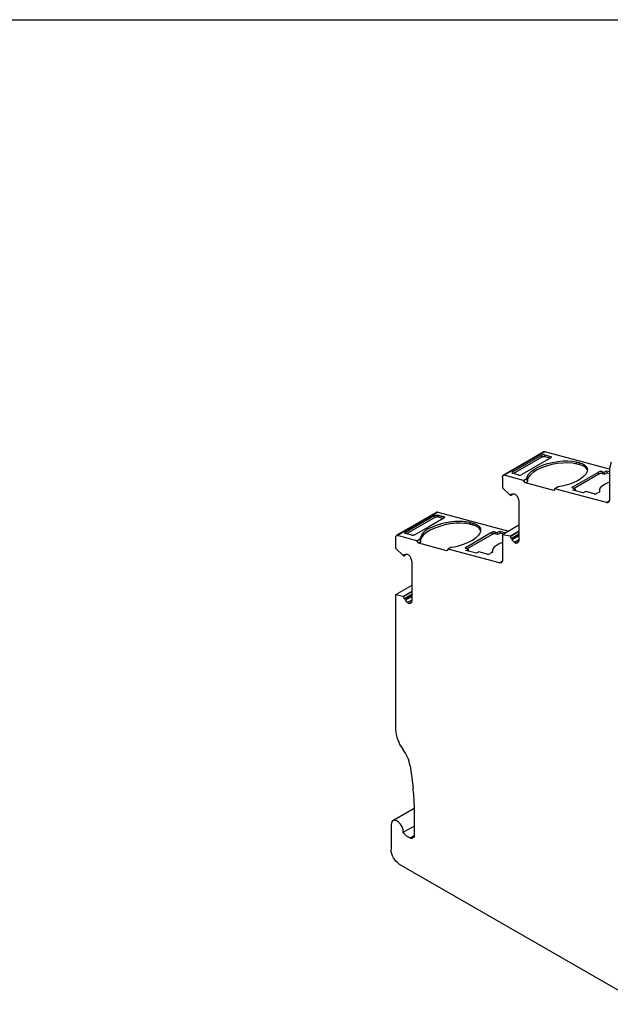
# Model space of a CAD drawing. Header units: millimetres. Extents: x 13 to 546, y 13 to 419.
# Tile 6 of 9: x 398 to 450, y 333 to 419. Entities that reach past the tile are written whole.
import ezdxf

# ---------------------------------------------------------------- set-up
doc = ezdxf.new("R2010")
doc.units = ezdxf.units.MM
doc.header["$LTSCALE"] = 2
doc.linetypes.add('SLD-Solid', pattern=[0])
doc.layers.add('TEXT', color=140, linetype='SLD-Solid', lineweight=25)

msp = doc.modelspace()

# ---------------------------------------------------------------- linework, layer by layer
for p, q in [((443.922, 381.417), (440.387, 379.376)), ((444.018, 381.425), (440.482, 379.384)), ((441.192, 379.673), (443.701, 381.121)), ((443.75, 380.95), (443.701, 381.121)), ((443.98, 381.167), (444.532, 381.019)), ((443.98, 381.167), (444.029, 380.995)), ((449.637, 379.92), (444.018, 381.425)), ((444.136, 381.394), (444.142, 381.397)), ((443.75, 380.95), (441.287, 379.527)), ((444.526, 380.9), (442.017, 379.452)), ((444.481, 380.874), (444.029, 380.995)), ((444.559, 380.923), (444.532, 381.019)), ((446.756, 380.542), (447.03, 380.469)), ((446.793, 380.363), (446.756, 380.542)), ((447.066, 380.29), (446.793, 380.363)), ((447.066, 380.29), (447.03, 380.469)), ((449.79, 380.515), (449.643, 379.968)), ((441.739, 379.406), (441.187, 379.554)), ((441.208, 379.548), (441.192, 379.673)), ((446.461, 378.38), (448.689, 379.666)), ((448.725, 379.487), (446.556, 378.235)), ((448.725, 379.487), (448.689, 379.666)), ((448.967, 379.711), (449.175, 379.655)), ((448.967, 379.711), (449.003, 379.532)), ((449.003, 379.532), (449.212, 379.477)), ((449.175, 379.655), (449.387, 379.778)), ((449.212, 379.477), (449.175, 379.655)), ((449.424, 379.599), (449.212, 379.477)), ((449.387, 379.778), (449.636, 379.711)), ((449.387, 379.778), (449.424, 379.599)), ((449.424, 379.599), (449.636, 379.542)), ((449.636, 379.909), (449.636, 377.246)), ((440.325, 379.238), (440.325, 378.287)), ((442.168, 378.933), (440.482, 379.384)), ((442.168, 378.933), (442.447, 379.093)), ((442.341, 378.717), (442.168, 378.933)), ((442.493, 378.805), (442.341, 378.717)), ((444.8, 378.059), (442.341, 378.717)), ((440.325, 378.287), (440.993, 377.635)), ((441.036, 377.611), (441.189, 377.699)), ((441.142, 377.713), (441.09, 377.743)), ((441.273, 377.772), (441.18, 377.718)), ((441.495, 377.673), (441.37, 377.745)), ((444.9, 378.201), (444.8, 378.059)), ((445.179, 378.362), (444.9, 378.201)), ((449.374, 377.002), (444.9, 378.201)), ((446.453, 378.084), (446.665, 378.206)), ((447.368, 377.838), (446.453, 378.084)), ((446.665, 378.206), (446.456, 378.262)), ((446.487, 378.254), (446.461, 378.38)), ((446.665, 378.206), (446.701, 378.027)), ((446.701, 378.027), (446.689, 378.02)), ((447.581, 377.961), (447.368, 377.838)), ((448.3, 377.768), (447.581, 377.961)), ((448.72, 377.895), (448.579, 377.813)), ((448.769, 378.009), (448.779, 377.958)), ((448.78, 377.967), (448.778, 377.976)), ((440.993, 377.635), (441.036, 377.611)), ((441.739, 377.144), (441.739, 373.715)), ((449.374, 377.002), (449.62, 377.145)), ((434.613, 376.161), (431.077, 374.12)), ((434.708, 376.169), (431.172, 374.128)), ((434.708, 376.169), (440.871, 374.518)), ((434.826, 376.138), (434.832, 376.141)), ((431.882, 374.417), (434.391, 375.866)), ((434.44, 375.694), (431.976, 374.271)), ((435.217, 375.644), (433.916, 374.893)), ((434.393, 375.857), (434.391, 375.866)), ((434.393, 375.857), (434.44, 375.694)), ((434.67, 375.911), (435.222, 375.763)), ((434.672, 375.902), (434.67, 375.911)), ((434.672, 375.902), (434.719, 375.739)), ((435.224, 375.754), (434.672, 375.902)), ((435.171, 375.618), (434.719, 375.739)), ((435.224, 375.754), (435.222, 375.763)), ((435.249, 375.669), (435.224, 375.754)), ((437.446, 375.286), (437.72, 375.213)), ((437.446, 375.286), (437.483, 375.108)), ((437.72, 375.213), (437.756, 375.034)), ((432.428, 374.15), (431.876, 374.298)), ((431.883, 374.408), (431.882, 374.417)), ((431.883, 374.408), (431.898, 374.292)), ((433.915, 374.893), (432.707, 374.196)), ((433.916, 374.893), (433.915, 374.893)), ((437.151, 373.124), (439.379, 374.41)), ((437.756, 375.034), (437.483, 375.108)), ((439.38, 374.401), (439.379, 374.41)), ((439.38, 374.401), (439.415, 374.231)), ((439.657, 374.455), (439.865, 374.4)), ((439.657, 374.455), (439.658, 374.446)), ((439.658, 374.446), (439.693, 374.276)), ((439.902, 374.221), (439.693, 374.276)), ((439.865, 374.4), (440.077, 374.522)), ((439.902, 374.221), (439.865, 374.4)), ((440.114, 374.343), (439.902, 374.221)), ((440.077, 374.522), (440.623, 374.376)), ((440.077, 374.522), (440.114, 374.343)), ((440.423, 374.26), (440.114, 374.343)), ((441.739, 375.02), (440.326, 374.204)), ((441.739, 374.515), (440.993, 374.084)), ((441.739, 374.465), (441.036, 374.06)), ((431.015, 373.983), (431.015, 373.031)), ((432.858, 373.677), (431.172, 374.128)), ((432.858, 373.677), (433.137, 373.837)), ((433.031, 373.461), (432.858, 373.677)), ((433.183, 373.549), (433.031, 373.461)), ((435.49, 372.803), (433.031, 373.461)), ((439.415, 374.231), (437.246, 372.979)), ((440.326, 374.204), (440.326, 371.99)), ((440.993, 374.084), (440.326, 374.204)), ((441.036, 374.06), (440.993, 374.084)), ((441.739, 374.239), (441.09, 373.865)), ((441.09, 373.865), (441.142, 373.835)), ((441.142, 373.835), (441.739, 374.18)), ((441.18, 373.786), (441.739, 374.109)), ((441.739, 373.753), (441.37, 373.54)), ((441.37, 373.54), (441.495, 373.468)), ((441.495, 373.468), (441.722, 373.598)), ((431.015, 373.031), (431.683, 372.379)), ((435.59, 372.945), (435.49, 372.803)), ((435.869, 373.106), (435.59, 372.945)), ((440.064, 371.747), (435.59, 372.945)), ((437.143, 372.828), (437.355, 372.95)), ((438.058, 372.583), (437.143, 372.828)), ((437.355, 372.95), (437.146, 373.006)), ((437.153, 373.115), (437.151, 373.124)), ((437.177, 372.998), (437.153, 373.115)), ((437.391, 372.772), (437.355, 372.95)), ((437.391, 372.772), (437.379, 372.765)), ((438.271, 372.705), (438.058, 372.583)), ((438.991, 372.512), (438.271, 372.705)), ((439.41, 372.639), (439.269, 372.557)), ((439.459, 372.753), (439.461, 372.744)), ((439.461, 372.744), (439.47, 372.702)), ((439.47, 372.711), (439.461, 372.744)), ((439.47, 372.711), (439.468, 372.72)), ((431.683, 372.379), (431.726, 372.355)), ((431.726, 372.355), (431.879, 372.443)), ((431.832, 372.457), (431.78, 372.487)), ((431.963, 372.516), (431.87, 372.462)), ((432.185, 372.417), (432.06, 372.489)), ((432.429, 371.888), (432.429, 368.459)), ((440.064, 371.747), (440.31, 371.889)), ((432.429, 369.764), (431.016, 368.948)), ((432.429, 369.259), (431.683, 368.828)), ((432.429, 369.21), (431.726, 368.804)), ((431.016, 368.948), (431.016, 357.237)), ((431.683, 368.828), (431.016, 368.948)), ((431.726, 368.804), (431.683, 368.828)), ((432.429, 368.984), (431.78, 368.609)), ((431.78, 368.609), (431.832, 368.579)), ((431.832, 368.579), (432.429, 368.924)), ((431.87, 368.53), (432.429, 368.853)), ((432.429, 368.497), (432.06, 368.284)), ((432.06, 368.284), (432.185, 368.212)), ((432.185, 368.212), (432.412, 368.343)), ((432.274, 354.051), (432.538, 352.098)), ((432.636, 350.335), (430.784, 349.266)), ((432.636, 350.681), (432.636, 347.839)), ((430.629, 348.923), (430.629, 346.718)), ((431.687, 348.257), (432.636, 348.805)), ((432.636, 347.938), (432.33, 347.761)), ((432.574, 347.805), (432.636, 347.839)), ((431.336, 345.493), (452.521, 333.263))]:
    msp.add_line(p, q)
at = {"flags": 128}
for points in [[(442.447, 379.093), (442.495, 379.292), (442.624, 379.498), (442.829, 379.704), (443.104, 379.903), (443.44, 380.089), (443.825, 380.256), (444.247, 380.398), (444.693, 380.51), (445.147, 380.59), (445.594, 380.633), (446.021, 380.64), (446.413, 380.609), (446.756, 380.542)], [(446.793, 380.363), (446.433, 380.433), (446.021, 380.462), (445.572, 380.451), (445.102, 380.399), (444.628, 380.309), (444.168, 380.183), (443.736, 380.027), (443.35, 379.845), (443.022, 379.645), (442.765, 379.433), (442.587, 379.217), (442.495, 379.005), (442.493, 378.805)], [(447.03, 380.469), (447.314, 380.368), (447.53, 380.236), (447.671, 380.077), (447.731, 379.897), (447.709, 379.702), (447.606, 379.498), (447.425, 379.291), (447.171, 379.089), (446.854, 378.898), (446.483, 378.725), (446.071, 378.574), (445.632, 378.452), (445.179, 378.362)], [(449.636, 378.776), (449.49, 378.719), (449.214, 378.584), (448.995, 378.434), (448.844, 378.276), (448.771, 378.121), (448.778, 377.976)], [(446.456, 378.262), (446.432, 378.271), (446.415, 378.282), (446.404, 378.296), (446.401, 378.312), (446.406, 378.329), (446.417, 378.346), (446.436, 378.364), (446.461, 378.38)], [(448.778, 377.976), (448.78, 377.967), (448.779, 377.957), (448.776, 377.946), (448.769, 377.936), (448.761, 377.925), (448.749, 377.915), (448.736, 377.905), (448.72, 377.895)], [(437.483, 375.108), (437.123, 375.177), (436.711, 375.206), (436.262, 375.195), (435.792, 375.143), (435.318, 375.053), (434.858, 374.928), (434.426, 374.771), (434.04, 374.59), (433.712, 374.389), (433.455, 374.177), (433.277, 373.962), (433.185, 373.75), (433.183, 373.549)], [(437.146, 373.006), (437.122, 373.015), (437.105, 373.026), (437.094, 373.04), (437.091, 373.056), (437.096, 373.073), (437.107, 373.09), (437.126, 373.108), (437.151, 373.124)], [(437.153, 373.115), (437.128, 373.099), (437.109, 373.081), (437.097, 373.064), (437.093, 373.047), (437.093, 373.043)], [(439.468, 372.72), (439.47, 372.711), (439.469, 372.701), (439.466, 372.69), (439.459, 372.68), (439.451, 372.669), (439.439, 372.659), (439.426, 372.649), (439.41, 372.639)], [(439.846, 373.293), (439.742, 373.222), (439.652, 373.15), (439.579, 373.076), (439.521, 373.002), (439.481, 372.928), (439.459, 372.856), (439.455, 372.786), (439.468, 372.72)], [(432.429, 368.459), (432.425, 368.398), (432.412, 368.343), (432.391, 368.296), (432.362, 368.258), (432.326, 368.23), (432.283, 368.213), (432.236, 368.207), (432.185, 368.212)], [(431.687, 348.257), (431.67, 348.484), (431.588, 348.729), (431.451, 348.959), (431.277, 349.145), (431.088, 349.264), (430.908, 349.301), (430.76, 349.25), (430.663, 349.118), (430.629, 348.923)]]:
    msp.add_lwpolyline(points, dxfattribs=at)
for centre, radius, start, end in [((443.98, 381.31), 0.121, 71.85033, 118.3616), ((446.957, 379.401), 0.896, 29.94083, 82.98193), ((448.89, 379.303), 0.415, 79.36558, 119.04211), ((448.377, 378.176), 0.415, 259.36567, 299.042), ((434.67, 376.055), 0.121, 71.85034, 118.3616), ((434.584, 373.388), 1.516, 107.27797, 162.74746), ((437.676, 374.208), 0.83, 20.91488, 84.46638), ((439.582, 374.039), 0.415, 79.36567, 119.042), ((435.174, 378.091), 5.034, 277.93684, 302.58524), ((439.067, 372.92), 0.415, 259.36561, 299.04204), ((431.647, 371.848), 0.783, 2.91706, 46.61809), ((434.053, 357.371), 3.04, 182.51695, 217.92419), ((429.1, 353.555), 3.213, 8.88874, 37.3196), ((422.017, 350.653), 10.619, 0.15238, 7.81787)]:
    msp.add_arc(centre, radius, start, end)
for centre, major_axis, ratio, start_param, end_param in [((443.838, 381.085), (0.196, 0.041), 0.407865, 0.682123, 2.252919), ((444.39, 380.937), (0.196, 0.041), 0.407865, 5.394512, 6.965309), ((441.328, 379.636), (0.196, 0.041), 0.407865, 2.25292, 3.823716), ((441.881, 379.488), (0.196, 0.041), 0.407865, 3.823716, 5.394512), ((445.283, 377.892), (-2.431, 2.582), 0.576639, 0.651785, 0.757178), ((435.973, 372.636), (-2.431, 2.582), 0.576639, 0.651785, 0.757178)]:
    msp.add_ellipse(centre, major_axis=major_axis, ratio=ratio, start_param=start_param, end_param=end_param)
for points, knots in [([(444.029, 380.995), (444.019, 380.997), (444, 381.001), (443.966, 381.003), (443.929, 381.002), (443.878, 380.996), (443.811, 380.98), (443.771, 380.96), (443.75, 380.95)], [0, 0, 0, 0, 0.126961, 0.24931, 0.372135, 0.500462, 0.749301, 1, 1, 1, 1]), ([(449.003, 379.532), (448.994, 379.534), (448.975, 379.539), (448.941, 379.541), (448.904, 379.54), (448.853, 379.533), (448.786, 379.518), (448.746, 379.498), (448.725, 379.487)], [0, 0, 0, 0, 0.1272, 0.249746, 0.3727, 0.501075, 0.749743, 1, 1, 1, 1]), ([(440.325, 379.238), (440.325, 379.292), (440.34, 379.336), (440.397, 379.388), (440.437, 379.396), (440.482, 379.384)], [0, 0, 0, 0, 0.5, 0.5, 1, 1, 1, 1]), ([(441.036, 377.611), (441.039, 377.628), (441.046, 377.663), (441.064, 377.707), (441.081, 377.731), (441.09, 377.743)], [0, 0, 0, 0, 0.3345062, 0.6654938, 1, 1, 1, 1]), ([(441.18, 377.718), (441.186, 377.728), (441.199, 377.747), (441.226, 377.765), (441.262, 377.775), (441.311, 377.774), (441.35, 377.755), (441.37, 377.745)], [0, 0, 0, 0, 0.167102, 0.331946, 0.500386, 0.749443, 1, 1, 1, 1]), ([(441.495, 377.673), (441.509, 377.659), (441.537, 377.631), (441.576, 377.584), (441.611, 377.533), (441.644, 377.479), (441.686, 377.395), (441.73, 377.278), (441.736, 377.188), (441.739, 377.144)], [0, 0, 0, 0, 0.101285, 0.200391, 0.298928, 0.39853, 0.500782, 0.749629, 1, 1, 1, 1]), ([(449.636, 377.246), (449.636, 377.228), (449.634, 377.193), (449.625, 377.146), (449.611, 377.104), (449.59, 377.068), (449.562, 377.036), (449.524, 377.009), (449.478, 376.995), (449.428, 376.991), (449.392, 376.999), (449.374, 377.002)], [0, 0, 0, 0, 0.1013126, 0.2002366, 0.2985191, 0.397941, 0.5002235, 0.6271183, 0.7569609, 0.8777626, 1, 1, 1, 1]), ([(434.134, 374.835), (434.174, 374.854), (434.253, 374.892), (434.377, 374.945), (434.505, 374.997), (434.636, 375.045), (434.772, 375.091), (435.013, 375.166), (435.369, 375.258), (435.84, 375.34), (436.305, 375.385), (436.691, 375.389), (436.998, 375.369), (437.236, 375.337), (437.376, 375.303), (437.446, 375.286)], [0, 0, 0, 0, 0.040495, 0.080722, 0.120819, 0.160924, 0.201176, 0.241711, 0.370809, 0.50005, 0.629147, 0.758389, 0.839078, 0.919245, 1, 1, 1, 1]), ([(434.391, 375.866), (434.401, 375.871), (434.421, 375.881), (434.455, 375.895), (434.492, 375.905), (434.544, 375.916), (434.61, 375.922), (434.65, 375.915), (434.67, 375.911)], [0, 0, 0, 0, 0.127268, 0.249831, 0.372704, 0.500865, 0.749835, 1, 1, 1, 1]), ([(434.393, 375.857), (434.393, 375.857), (434.415, 375.869), (434.468, 375.892), (434.552, 375.909), (434.623, 375.912), (434.656, 375.905), (434.672, 375.902)], [0, 0, 0, 0, 0.001342, 0.301606, 0.568193, 0.801002, 1, 1, 1, 1]), ([(434.719, 375.739), (434.709, 375.741), (434.69, 375.745), (434.656, 375.748), (434.619, 375.746), (434.568, 375.74), (434.501, 375.725), (434.461, 375.704), (434.44, 375.694)], [0, 0, 0, 0, 0.126961, 0.24931, 0.372135, 0.500462, 0.749301, 1, 1, 1, 1]), ([(435.222, 375.763), (435.231, 375.76), (435.248, 375.755), (435.265, 375.743), (435.276, 375.729), (435.279, 375.708), (435.267, 375.678), (435.234, 375.656), (435.217, 375.644)], [0, 0, 0, 0, 0.1271111, 0.2495656, 0.3724639, 0.5008534, 0.749557, 1, 1, 1, 1]), ([(435.277, 375.715), (435.273, 375.724), (435.265, 375.74), (435.237, 375.75), (435.224, 375.754)], [0, 0, 0, 0, 0.520159, 1, 1, 1, 1]), ([(437.72, 375.213), (437.753, 375.204), (437.819, 375.185), (437.91, 375.153), (437.995, 375.118), (438.072, 375.079), (438.143, 375.038), (438.252, 374.96), (438.369, 374.836), (438.434, 374.652), (438.416, 374.452), (438.322, 374.268), (438.193, 374.109), (438.057, 373.978), (437.942, 373.893), (437.885, 373.85)], [0, 0, 0, 0, 0.040516, 0.080769, 0.120893, 0.161026, 0.201304, 0.241861, 0.370882, 0.500049, 0.62907, 0.758237, 0.838974, 0.919197, 1, 1, 1, 1]), ([(431.876, 374.298), (431.858, 374.303), (431.844, 374.31), (431.835, 374.318), (431.825, 374.327), (431.821, 374.337), (431.821, 374.348), (431.822, 374.359), (431.827, 374.371), (431.838, 374.382), (431.848, 374.394), (431.863, 374.406), (431.882, 374.417)], [0, 0, 0, 0, 0.25, 0.25, 0.25, 0.5, 0.5, 0.5, 0.75, 0.75, 0.75, 1, 1, 1, 1]), ([(431.883, 374.408), (431.873, 374.401), (431.853, 374.388), (431.83, 374.365), (431.821, 374.342), (431.823, 374.325), (431.83, 374.318), (431.832, 374.315)], [0, 0, 0, 0, 0.222062, 0.416165, 0.718136, 0.9057, 1, 1, 1, 1]), ([(439.379, 374.41), (439.388, 374.416), (439.408, 374.426), (439.442, 374.439), (439.48, 374.45), (439.531, 374.46), (439.597, 374.467), (439.637, 374.459), (439.657, 374.455)], [0, 0, 0, 0, 0.1272, 0.249746, 0.3727, 0.501075, 0.749743, 1, 1, 1, 1]), ([(439.693, 374.276), (439.684, 374.279), (439.665, 374.283), (439.631, 374.285), (439.594, 374.284), (439.543, 374.277), (439.476, 374.262), (439.436, 374.242), (439.415, 374.231)], [0, 0, 0, 0, 0.1272, 0.249746, 0.3727, 0.501075, 0.749743, 1, 1, 1, 1]), ([(431.015, 373.983), (431.015, 374.036), (431.031, 374.08), (431.087, 374.133), (431.127, 374.14), (431.172, 374.128)], [0, 0, 0, 0, 0.5, 0.5, 1, 1, 1, 1]), ([(432.707, 374.196), (432.688, 374.185), (432.667, 374.175), (432.618, 374.159), (432.593, 374.153), (432.567, 374.148), (432.541, 374.144), (432.516, 374.142), (432.492, 374.142), (432.468, 374.143), (432.447, 374.145), (432.428, 374.15)], [0, 0, 0, 0, 0.25, 0.25, 0.5, 0.5, 0.5, 0.75, 0.75, 0.75, 1, 1, 1, 1]), ([(440.326, 373.515), (440.273, 373.497), (440.111, 373.442), (439.981, 373.37), (439.893, 373.322)], [0, 0, 0, 0, 0.327888, 1, 1, 1, 1]), ([(441.09, 373.865), (441.081, 373.887), (441.064, 373.93), (441.046, 373.996), (441.039, 374.038), (441.036, 374.06)], [0, 0, 0, 0, 0.3345062, 0.6654938, 1, 1, 1, 1]), ([(441.37, 373.54), (441.357, 373.548), (441.331, 373.565), (441.293, 373.6), (441.252, 373.647), (441.21, 373.71), (441.19, 373.761), (441.18, 373.786)], [0, 0, 0, 0, 0.167102, 0.331946, 0.500386, 0.749443, 1, 1, 1, 1]), ([(441.739, 373.715), (441.739, 373.698), (441.738, 373.664), (441.729, 373.619), (441.716, 373.578), (441.696, 373.543), (441.661, 373.499), (441.598, 373.458), (441.529, 373.464), (441.495, 373.468)], [0, 0, 0, 0, 0.1012847, 0.2003915, 0.2989281, 0.39853, 0.5007815, 0.7496287, 1, 1, 1, 1]), ([(431.726, 372.355), (431.729, 372.372), (431.736, 372.407), (431.754, 372.451), (431.771, 372.475), (431.78, 372.487)], [0, 0, 0, 0, 0.334506, 0.665494, 1, 1, 1, 1]), ([(431.87, 372.462), (431.876, 372.472), (431.889, 372.491), (431.916, 372.509), (431.952, 372.52), (432.001, 372.518), (432.04, 372.499), (432.06, 372.489)], [0, 0, 0, 0, 0.167102, 0.331946, 0.500386, 0.749443, 1, 1, 1, 1]), ([(440.326, 371.99), (440.326, 371.972), (440.324, 371.937), (440.315, 371.89), (440.301, 371.848), (440.28, 371.812), (440.252, 371.78), (440.214, 371.754), (440.168, 371.739), (440.118, 371.735), (440.082, 371.743), (440.064, 371.747)], [0, 0, 0, 0, 0.101313, 0.200237, 0.298519, 0.397941, 0.500224, 0.627118, 0.756961, 0.877763, 1, 1, 1, 1]), ([(431.78, 368.609), (431.771, 368.631), (431.754, 368.675), (431.736, 368.74), (431.729, 368.782), (431.726, 368.804)], [0, 0, 0, 0, 0.334506, 0.665494, 1, 1, 1, 1]), ([(432.06, 368.284), (432.047, 368.292), (432.021, 368.309), (431.983, 368.344), (431.942, 368.391), (431.9, 368.454), (431.88, 368.505), (431.87, 368.53)], [0, 0, 0, 0, 0.167102, 0.331946, 0.500386, 0.749443, 1, 1, 1, 1]), ([(432.33, 347.761), (432.308, 347.766), (432.265, 347.774), (432.198, 347.799), (432.131, 347.831), (432.063, 347.871), (431.98, 347.93), (431.884, 348.014), (431.779, 348.127), (431.718, 348.213), (431.687, 348.257)], [0, 0, 0, 0, 0.1009946, 0.2004656, 0.2994531, 0.399012, 0.5001795, 0.6674796, 0.8324587, 1, 1, 1, 1]), ([(432.33, 347.761), (432.36, 347.758), (432.419, 347.753), (432.481, 347.755), (432.506, 347.769), (432.507, 347.77)], [0, 0, 0, 0, 0.480699, 0.961287, 1, 1, 1, 1]), ([(431.336, 345.493), (431.151, 345.6), (430.967, 345.794), (430.705, 346.248), (430.629, 346.504), (430.629, 346.718)], [0, 0, 0, 0, 0.5, 0.5, 1, 1, 1, 1])]:
    msp.add_open_spline(points, degree=3, knots=knots)
for points in [[(449.636, 379.909), (449.636, 379.93), (449.639, 379.95), (449.643, 379.968)], [(441.18, 377.718), (441.173, 377.706), (441.158, 377.704), (441.142, 377.713)], [(441.142, 373.835), (441.158, 373.826), (441.173, 373.806), (441.18, 373.786)], [(439.846, 373.293), (439.85, 373.296), (439.855, 373.299), (439.859, 373.301)], [(439.859, 373.301), (439.87, 373.308), (439.882, 373.315), (439.893, 373.322)], [(431.87, 372.462), (431.863, 372.45), (431.848, 372.448), (431.832, 372.457)], [(431.832, 368.579), (431.848, 368.57), (431.863, 368.55), (431.87, 368.53)]]:
    msp.add_open_spline(points, degree=3)
at = {"layer": 'TEXT'}
msp.add_line((12.7, 419.1), (546.1, 419.1), dxfattribs=at)

doc.saveas('drawing.dxf')
